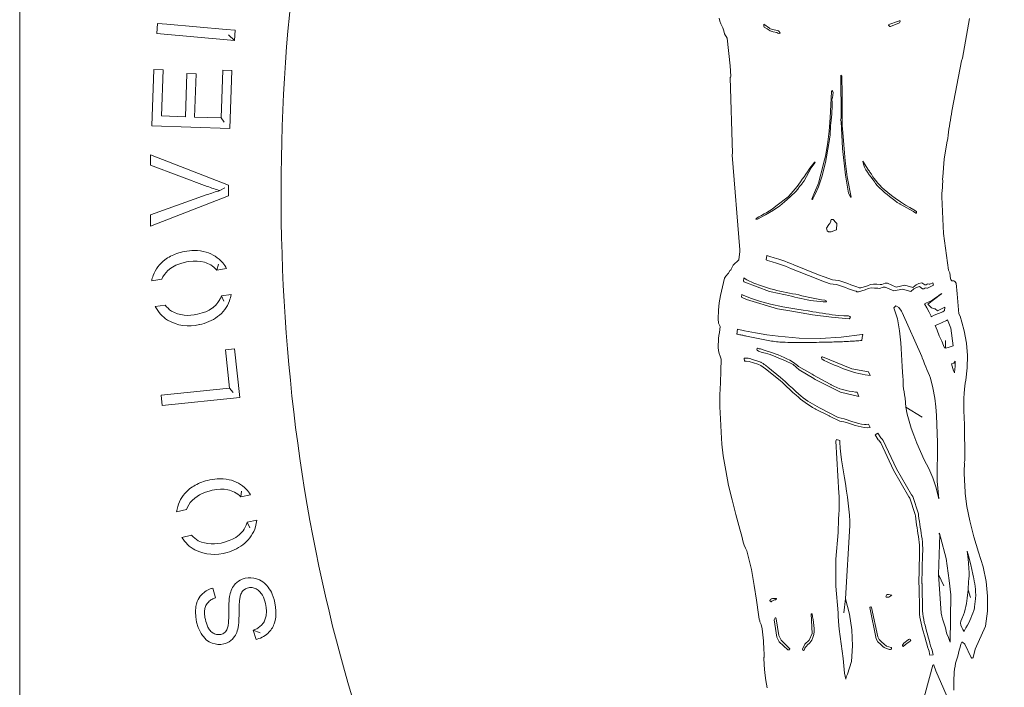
# Model space of a CAD drawing. Header units: inches. Extents: x -4 to 12, y -4.4 to 19.6.
# Tile 2 of 6: x -4 to 5.5, y 2.9 to 9.3. Entities that reach past the tile are written whole.
import ezdxf

# ---------------------------------------------------------------- set-up
doc = ezdxf.new("R2010")
doc.units = ezdxf.units.IN
doc.header["$MEASUREMENT"] = 0
doc.layers.get('0').update_dxf_attribs({"lineweight": 0})
doc.layers.add('Layer 1', color=7, linetype='Continuous', lineweight=0)

msp = doc.modelspace()

# ---------------------------------------------------------------- linework, layer by layer
for p, q in [((-2.6539, 9.1399), (-2.6452, 9.2381)), ((-2.5575, 9.2304), (-1.9901, 9.18)), ((-1.9111, 9.074), (-2.6539, 9.1399)), ((-1.9024, 9.1726), (-1.9111, 9.074)), ((-2.6994, 8.2583), (-2.6806, 8.797)), ((-2.6806, 8.797), (-2.5926, 8.794)), ((-2.5926, 8.794), (-2.608, 8.3538)), ((-2.0387, 8.3339), (-2.0227, 8.7914)), ((-2.0227, 8.7914), (-1.9347, 8.7884)), ((-1.9347, 8.7884), (-1.9542, 8.2323)), ((-2.3798, 8.3458), (-2.3654, 8.7581)), ((-2.3654, 8.7581), (-2.278, 8.755)), ((-2.278, 8.755), (-2.2924, 8.3428)), ((-2.608, 8.3538), (-2.3798, 8.3458)), ((-2.2924, 8.3428), (-2.0387, 8.3339)), ((-1.9542, 8.2323), (-2.6994, 8.2583)), ((-2.7129, 7.8816), (-2.7129, 7.9823)), ((-2.7129, 7.9823), (-1.9673, 7.6903)), ((-2.1713, 7.6802), (-2.7129, 7.8816)), ((-1.9673, 7.6903), (-1.9673, 7.5891)), ((-2.7129, 7.4071), (-2.1713, 7.6009)), ((-1.9673, 7.5891), (-2.7129, 7.3002)), ((-2.7129, 7.3002), (-2.7129, 7.4071)), ((-2.5201, 6.8977), (-2.5475, 6.8757)), ((-2.4716, 6.9257), (-2.5201, 6.8977)), ((-2.4242, 6.9442), (-2.4716, 6.9257)), ((-2.3699, 6.9578), (-2.4242, 6.9442)), ((-2.3498, 6.9612), (-2.3699, 6.9578)), ((-2.3042, 6.966), (-2.3498, 6.9612)), ((-2.2686, 6.9662), (-2.3042, 6.966)), ((-2.2331, 6.9628), (-2.2686, 6.9662)), ((-2.1983, 6.9552), (-2.2331, 6.9628)), ((-2.0689, 6.57), (-2.0498, 6.6001)), ((-2.1532, 6.497), (-2.1189, 6.5192)), ((-2.2639, 6.4591), (-2.2192, 6.4699)), ((-2.2192, 6.4699), (-2.1855, 6.4817)), ((-2.1855, 6.4817), (-2.1532, 6.497)), ((-1.9965, 6.1174), (-1.909, 6.1266)), ((-1.909, 6.1266), (-1.8602, 5.6632)), ((-1.9581, 5.7522), (-1.9965, 6.1174)), ((-2.6121, 5.6835), (-1.9581, 5.7522)), ((-2.6018, 5.5852), (-2.6121, 5.6835)), ((-1.8602, 5.6632), (-2.6018, 5.5852)), ((-2.2436, 4.7327), (-2.2902, 4.7016)), ((-2.1975, 4.7543), (-2.2436, 4.7327)), ((-2.1442, 4.7714), (-2.1975, 4.7543)), ((-2.1244, 4.7762), (-2.1442, 4.7714)), ((-2.0792, 4.7839), (-2.1244, 4.7762)), ((-2.0437, 4.7865), (-2.0792, 4.7839)), ((-2.0081, 4.7854), (-2.0437, 4.7865)), ((-1.9728, 4.7801), (-2.0081, 4.7854)), ((-2.2902, 4.7016), (-2.316, 4.6779)), ((-1.8184, 4.4042), (-1.8013, 4.4355)), ((-1.8977, 4.3259), (-1.8649, 4.3503)), ((-2.0057, 4.2808), (-1.9618, 4.2945)), ((-1.9618, 4.2945), (-1.9289, 4.3085)), ((-1.9289, 4.3085), (-1.8977, 4.3259)), ((-1.9193, 3.8605), (-1.91, 3.8729)), ((-1.91, 3.8729), (-1.9032, 3.8807)), ((-1.8361, 3.9258), (-1.8167, 3.9322)), ((-1.8167, 3.9322), (-1.8068, 3.9347)), ((-1.6997, 3.9301), (-1.6899, 3.9268)), ((-1.6234, 3.8875), (-1.6048, 3.8695)), ((-1.6048, 3.8695), (-1.588, 3.8498)), ((-2.1285, 3.837), (-2.1185, 3.8399)), ((-2.1185, 3.8399), (-2.0903, 3.7493)), ((-1.9566, 3.7649), (-1.9557, 3.7699)), ((-1.9557, 3.7699), (-1.9508, 3.79)), ((-1.9508, 3.79), (-1.9463, 3.8049)), ((-1.9463, 3.8049), (-1.941, 3.8194)), ((-1.941, 3.8194), (-1.9347, 3.8336)), ((-1.9347, 3.8336), (-1.9276, 3.8474)), ((-1.9276, 3.8474), (-1.9193, 3.8605)), ((-1.8515, 3.7746), (-1.8544, 3.7649)), ((-1.8479, 3.7841), (-1.8515, 3.7746)), ((-1.8436, 3.7933), (-1.8479, 3.7841)), ((-1.8386, 3.8021), (-1.8436, 3.7933)), ((-1.8326, 3.8103), (-1.8386, 3.8021)), ((-1.8258, 3.8178), (-1.8326, 3.8103)), ((-1.8058, 3.8332), (-1.8258, 3.8178)), ((-1.7967, 3.8377), (-1.8058, 3.8332)), ((-1.7873, 3.8413), (-1.7967, 3.8377)), ((-1.7775, 3.844), (-1.7873, 3.8413)), ((-1.7671, 3.8459), (-1.7775, 3.844)), ((-1.7409, 3.846), (-1.7671, 3.8459)), ((-1.7305, 3.8442), (-1.7409, 3.846)), ((-1.7204, 3.8414), (-1.7305, 3.8442)), ((-1.7105, 3.8377), (-1.7204, 3.8414)), ((-1.7015, 3.8334), (-1.7105, 3.8377)), ((-1.6929, 3.8282), (-1.7015, 3.8334)), ((-1.6847, 3.8223), (-1.6929, 3.8282)), ((-1.6771, 3.8158), (-1.6847, 3.8223)), ((-1.67, 3.8088), (-1.6771, 3.8158)), ((-1.6633, 3.8013), (-1.67, 3.8088)), ((-1.657, 3.7935), (-1.6633, 3.8013)), ((-1.6512, 3.7853), (-1.657, 3.7935)), ((-1.6431, 3.7724), (-1.6512, 3.7853)), ((-1.6337, 3.7544), (-1.6431, 3.7724)), ((-1.5494, 3.7841), (-1.531, 3.7313)), ((-2.2793, 3.6652), (-2.2738, 3.69)), ((-2.2738, 3.69), (-2.2657, 3.7141)), ((-2.1827, 3.6749), (-2.1868, 3.6656)), ((-2.1723, 3.6923), (-2.1827, 3.6749)), ((-2.1592, 3.7079), (-2.1723, 3.6923)), ((-2.1519, 3.7148), (-2.1592, 3.7079)), ((-2.144, 3.7213), (-2.1519, 3.7148)), ((-2.1358, 3.7272), (-2.144, 3.7213)), ((-2.1272, 3.7326), (-2.1358, 3.7272)), ((-2.1183, 3.7374), (-2.1272, 3.7326)), ((-2.1091, 3.7418), (-2.1183, 3.7374)), ((-2.0998, 3.7458), (-2.1091, 3.7418)), ((-2.0903, 3.7493), (-2.0998, 3.7458)), ((-1.9649, 3.5983), (-1.9635, 3.6894)), ((-1.9635, 3.6894), (-1.9618, 3.7197)), ((-1.9618, 3.7197), (-1.9605, 3.7348)), ((-1.9605, 3.7348), (-1.9595, 3.7449)), ((-1.9595, 3.7449), (-1.9582, 3.7549)), ((-1.9582, 3.7549), (-1.9566, 3.7649)), ((-1.8639, 3.6893), (-1.8655, 3.6332)), ((-1.8631, 3.7046), (-1.8639, 3.6893)), ((-1.8624, 3.7148), (-1.8631, 3.7046)), ((-1.8615, 3.7249), (-1.8624, 3.7148)), ((-1.8603, 3.7351), (-1.8615, 3.7249)), ((-1.8588, 3.7451), (-1.8603, 3.7351)), ((-1.8568, 3.755), (-1.8588, 3.7451)), ((-1.8544, 3.7649), (-1.8568, 3.755)), ((-1.6257, 3.7357), (-1.6337, 3.7544)), ((-1.6191, 3.7165), (-1.6257, 3.7357)), ((-1.6125, 3.692), (-1.6191, 3.7165)), ((-1.6063, 3.6568), (-1.6125, 3.692)), ((-1.531, 3.7313), (-1.5273, 3.7165)), ((-1.5273, 3.7165), (-1.5171, 3.6613)), ((-2.2839, 3.6139), (-2.2793, 3.6652)), ((-2.2813, 3.5675), (-2.2839, 3.6139)), ((-2.1968, 3.6159), (-2.197, 3.6058)), ((-2.197, 3.6058), (-2.1967, 3.5956)), ((-2.1961, 3.6261), (-2.1968, 3.6159)), ((-2.1967, 3.5956), (-2.196, 3.5854)), ((-2.1948, 3.6362), (-2.1961, 3.6261)), ((-2.196, 3.5854), (-2.195, 3.5753)), ((-2.1928, 3.6462), (-2.1948, 3.6362)), ((-2.1902, 3.656), (-2.1928, 3.6462)), ((-2.1868, 3.6656), (-2.1902, 3.656)), ((-1.9653, 3.5573), (-1.9649, 3.5983)), ((-1.866, 3.5975), (-1.868, 3.5318)), ((-1.8655, 3.6332), (-1.866, 3.5975)), ((-1.6083, 3.5755), (-1.6041, 3.6212)), ((-1.6041, 3.6212), (-1.6063, 3.6568)), ((-1.5171, 3.6613), (-1.5133, 3.6207)), ((-1.5131, 3.5901), (-1.5149, 3.5647)), ((-1.5133, 3.6207), (-1.5131, 3.5901)), ((-2.2724, 3.5166), (-2.2813, 3.5675)), ((-2.2566, 3.464), (-2.2724, 3.5166)), ((-2.195, 3.5753), (-2.1927, 3.5602)), ((-2.1927, 3.5602), (-2.1886, 3.5403)), ((-2.1886, 3.5403), (-2.1836, 3.5206)), ((-2.1836, 3.5206), (-2.1792, 3.506)), ((-2.1792, 3.506), (-2.176, 3.4964)), ((-2.176, 3.4964), (-2.1724, 3.4869)), ((-2.1724, 3.4869), (-2.1684, 3.4776)), ((-1.9715, 3.4806), (-1.97, 3.4907)), ((-1.97, 3.4907), (-1.9687, 3.5009)), ((-1.9687, 3.5009), (-1.9677, 3.5111)), ((-1.9677, 3.5111), (-1.9666, 3.5265)), ((-1.9666, 3.5265), (-1.9653, 3.5573)), ((-1.8712, 3.4915), (-1.8724, 3.4815)), ((-1.8697, 3.5066), (-1.8712, 3.4915)), ((-1.868, 3.5318), (-1.8697, 3.5066)), ((-1.6552, 3.4821), (-1.6479, 3.4894)), ((-1.6479, 3.4894), (-1.6382, 3.5011)), ((-1.6382, 3.5011), (-1.6325, 3.5095)), ((-1.6325, 3.5095), (-1.6275, 3.5182)), ((-1.6275, 3.5182), (-1.623, 3.5273)), ((-1.623, 3.5273), (-1.6191, 3.5366)), ((-1.6191, 3.5366), (-1.6157, 3.5461)), ((-1.6157, 3.5461), (-1.6128, 3.5558)), ((-1.6128, 3.5558), (-1.6103, 3.5656)), ((-1.6103, 3.5656), (-1.6083, 3.5755)), ((-1.5179, 3.5446), (-1.5264, 3.5103)), ((-1.5149, 3.5647), (-1.5179, 3.5446)), ((-2.1684, 3.4776), (-2.1641, 3.4684)), ((-2.1641, 3.4684), (-2.1593, 3.4594)), ((-2.1593, 3.4594), (-2.1541, 3.4507)), ((-2.1541, 3.4507), (-2.1483, 3.4424)), ((-2.1483, 3.4424), (-2.1419, 3.4345)), ((-2.1419, 3.4345), (-2.1349, 3.4271)), ((-2.1349, 3.4271), (-2.1273, 3.4204)), ((-2.1273, 3.4204), (-2.119, 3.4144)), ((-2.119, 3.4144), (-2.1103, 3.409)), ((-2.1103, 3.409), (-2.1012, 3.4043)), ((-2.1012, 3.4043), (-2.0917, 3.4006)), ((-2.0917, 3.4006), (-2.0818, 3.3979)), ((-2.0818, 3.3979), (-2.0512, 3.3965)), ((-2.0512, 3.3965), (-2.0411, 3.3983)), ((-2.0411, 3.3983), (-2.0309, 3.4012)), ((-2.0309, 3.4012), (-2.021, 3.4052)), ((-2.021, 3.4052), (-2.0117, 3.4104)), ((-2.0117, 3.4104), (-1.9955, 3.4241)), ((-1.9955, 3.4241), (-1.9888, 3.4324)), ((-1.9888, 3.4324), (-1.9832, 3.4414)), ((-1.9832, 3.4414), (-1.9789, 3.4507)), ((-1.9789, 3.4507), (-1.9758, 3.4605)), ((-1.9758, 3.4605), (-1.9734, 3.4705)), ((-1.9734, 3.4705), (-1.9715, 3.4806)), ((-1.8943, 3.4037), (-1.9013, 3.3901)), ((-1.8883, 3.4177), (-1.8943, 3.4037)), ((-1.8832, 3.4321), (-1.8883, 3.4177)), ((-1.8789, 3.4468), (-1.8832, 3.4321)), ((-1.8777, 3.4517), (-1.8789, 3.4468)), ((-1.8756, 3.4615), (-1.8777, 3.4517)), ((-1.8739, 3.4715), (-1.8756, 3.4615)), ((-1.8724, 3.4815), (-1.8739, 3.4715)), ((-1.7305, 3.4388), (-1.7161, 3.4444)), ((-1.7016, 3.35), (-1.7305, 3.4388)), ((-1.7161, 3.4444), (-1.7066, 3.4485)), ((-1.7066, 3.4485), (-1.6974, 3.453)), ((-1.6974, 3.453), (-1.6883, 3.4579)), ((-1.6883, 3.4579), (-1.6796, 3.4633)), ((-1.6796, 3.4633), (-1.6711, 3.4691)), ((-1.6711, 3.4691), (-1.6629, 3.4754)), ((-1.6629, 3.4754), (-1.6552, 3.4821)), ((-2.2078, 3.3769), (-2.217, 3.389)), ((-2.1944, 3.3617), (-2.2078, 3.3769)), ((-2.1797, 3.3478), (-2.1944, 3.3617)), ((-1.9984, 3.3113), (-2.0133, 3.3072)), ((-1.9218, 3.361), (-1.9287, 3.3535)), ((-1.9094, 3.3771), (-1.9218, 3.361)), ((-1.9013, 3.3901), (-1.9094, 3.3771)), ((-1.6918, 3.3527), (-1.7016, 3.35))]:
    msp.add_line(p, q)
at = {"color": 7, "linetype": 'Continuous', "lineweight": 0}
for p, q in [((-2.5575, 9.2304), (-2.6452, 9.2381)), ((-1.9901, 9.18), (-1.9024, 9.1726)), ((-1.9111, 9.074), (-1.9662, 9.1282)), ((-2.0387, 8.3339), (-2.0082, 8.2921)), ((-2.0492, 7.64), (-2.0031, 7.6653)), ((-2.0798, 6.879), (-2.0645, 6.9365)), ((-2.0798, 6.879), (-1.9855, 6.8943)), ((-2.7022, 6.7781), (-2.6051, 6.7939)), ((-1.9414, 6.6481), (-2.0352, 6.6329)), ((-2.0352, 6.6329), (-2.0118, 6.5842)), ((-2.5732, 6.5458), (-2.6674, 6.5305)), ((4.8921, 6.1349), (4.8913, 6.2056)), ((-1.9581, 5.7522), (-1.9213, 5.7105)), ((4.5131, 5.5713), (4.6676, 5.4732)), ((-1.8495, 4.7119), (-1.8431, 4.767)), ((-1.8495, 4.7119), (-1.7565, 4.7333)), ((-2.464, 4.5703), (-2.3681, 4.5924)), ((-1.6964, 4.4906), (-1.7889, 4.4693)), ((-1.7889, 4.4693), (-1.7634, 4.4181)), ((-2.32, 4.347), (-2.413, 4.3255)), ((4.8257, 3.9706), (4.8753, 3.8621)), ((5.1071, 3.8255), (5.1293, 3.7522)), ((3.9356, 3.7384), (3.9198, 3.6035)), ((-1.7305, 3.4388), (-1.6647, 3.4142))]:
    msp.add_line(p, q, dxfattribs=at)
at = {"color": 7, "linetype": 'Continuous', "flags": 128}
msp.add_lwpolyline([(12.0352, -1.6544), (12.0352, 16.8911, -0.400658), (9.178, 19.6183), (-1.1077, 19.6183, -0.400658), (-3.9648, 16.8911), (-3.9648, -1.6544, -0.400658), (-1.1077, -4.3817), (9.178, -4.3817, -0.400658), (12.0352, -1.6544), (12.0352, -1.6544), (12.0352, -1.6544), (12.0352, -1.6544), (12.0352, -1.6544), (12.0352, -1.6544)], format="xyb", close=True, dxfattribs=at)
at = {"color": 7, "linetype": 'Continuous', "lineweight": 0, "flags": 128}
for points in [[(3.1816, 7.0186), (3.2099, 7.0107), (3.2539, 6.9979), (3.2976, 6.9843), (3.3265, 6.9747), (3.3552, 6.9645), (3.3837, 6.9536), (3.4117, 6.942), (3.4394, 6.9295), (3.6758, 6.8361), (3.732, 6.8147), (3.8097, 6.7856), (3.8404, 6.7838), (3.8706, 6.7789), (3.9002, 6.7712), (3.929, 6.7615), (3.9574, 6.7507), (3.9857, 6.7394), (4.0141, 6.7287), (4.043, 6.7192), (4.0578, 6.7151), (4.0667, 6.7113), (4.071, 6.709), (4.0743, 6.7105), (4.0809, 6.7105), (4.1454, 6.7289), (4.1729, 6.7419), (4.2035, 6.7465), (4.2345, 6.7459), (4.2655, 6.7435), (4.281, 6.7427), (4.3157, 6.7549), (4.3355, 6.7549), (4.4182, 6.7182), (4.5009, 6.7366), (4.5803, 6.7121), (4.6117, 6.7396), (4.6348, 6.7503), (4.6662, 6.7595), (4.6944, 6.7396), (4.7021, 6.7386), (4.7059, 6.7381), (4.7173, 6.7447), (4.7225, 6.7488), (4.7347, 6.7462), (4.7407, 6.7442), (4.7708, 6.7585), (4.777, 6.7343), (4.7185, 6.7066), (4.7126, 6.7085), (4.7004, 6.7112), (4.6952, 6.7071), (4.6838, 6.7004), (4.68, 6.7009), (4.6722, 6.702), (4.6441, 6.7219), (4.6127, 6.7127), (4.5896, 6.702), (4.5582, 6.6744), (4.4788, 6.6989), (4.3961, 6.6805), (4.3134, 6.7173), (4.2936, 6.7173), (4.2589, 6.705), (4.2434, 6.7058), (4.2124, 6.7082), (4.1814, 6.7089), (4.1508, 6.7042), (4.1233, 6.6912), (4.0588, 6.6729), (4.0522, 6.6729), (4.0489, 6.6713), (4.0446, 6.6737), (4.0357, 6.6775), (4.0209, 6.6815), (3.992, 6.691), (3.9636, 6.7018), (3.9353, 6.713), (3.9069, 6.7238), (3.8781, 6.7335), (3.8485, 6.7412), (3.8183, 6.7462), (3.7876, 6.7479), (3.7099, 6.777), (3.6537, 6.7985), (3.4172, 6.8919), (3.3896, 6.9044), (3.3615, 6.916), (3.3331, 6.9268), (3.3044, 6.937), (3.2755, 6.9467), (3.2318, 6.9603), (3.1877, 6.9731), (3.1753, 6.9766), (3.1816, 7.0186), (3.1816, 7.0186)], [(2.9619, 6.8055), (2.9581, 6.7748), (2.961, 6.7729), (2.9638, 6.7689), (2.9725, 6.7637), (3.209, 6.6749), (3.2393, 6.6697), (3.2696, 6.6638), (3.2997, 6.6575), (3.3297, 6.6508), (3.3596, 6.6438), (3.3895, 6.6367), (3.4193, 6.6295), (3.4492, 6.6223), (3.4791, 6.6152), (3.5091, 6.6084), (3.5391, 6.602), (3.5693, 6.5959), (3.5996, 6.5905), (3.6301, 6.5858), (3.6606, 6.5819), (3.6914, 6.579), (3.7221, 6.5773), (3.753, 6.5768), (3.7508, 6.5847), (3.7365, 6.5937), (3.7043, 6.5966), (3.6725, 6.6013), (3.6408, 6.6072), (3.6093, 6.6135), (3.5777, 6.6197), (3.5482, 6.6278), (3.5184, 6.6352), (3.4884, 6.6421), (3.4584, 6.6485), (3.4282, 6.6546), (3.3981, 6.6606), (3.3679, 6.6665), (3.3378, 6.6726), (3.3077, 6.6789), (3.2777, 6.6856), (3.2479, 6.6929), (3.2182, 6.7008), (3.1889, 6.7096), (3.1599, 6.7193), (3.1313, 6.73), (3.0593, 6.7538), (2.9915, 6.7864), (2.9659, 6.802), (2.9626, 6.8051), (2.9619, 6.8055), (2.9619, 6.8055)], [(2.9424, 6.6468), (2.9393, 6.6223), (2.989, 6.6001), (3.285, 6.5098), (3.4212, 6.4865), (3.6182, 6.4535), (3.8009, 6.4286), (3.9695, 6.4148), (3.9762, 6.4191), (3.9828, 6.4316), (3.9778, 6.4367), (3.9646, 6.4424), (3.9175, 6.4435), (3.8706, 6.4466), (3.8394, 6.4496), (3.8083, 6.4533), (3.7772, 6.4575), (3.7463, 6.462), (3.7153, 6.4669), (3.6844, 6.4719), (3.6535, 6.477), (3.6227, 6.4821), (3.5763, 6.4894), (3.5297, 6.496), (3.4696, 6.5056), (3.3348, 6.5296), (3.216, 6.5553), (3.1135, 6.5828), (3.0274, 6.6114), (2.9574, 6.6395), (2.9424, 6.6468), (2.9424, 6.6468)], [(2.9014, 6.3141), (2.8958, 6.2685), (2.8965, 6.2683), (2.9057, 6.2663), (2.9149, 6.2643), (2.9241, 6.2623), (2.9332, 6.2603), (2.9424, 6.2584), (2.9516, 6.2565), (2.9608, 6.2546), (2.97, 6.2527), (2.9792, 6.2509), (2.9884, 6.2491), (3.0044, 6.246), (3.0203, 6.2427), (3.0362, 6.2394), (3.0521, 6.236), (3.068, 6.2326), (3.0839, 6.2292), (3.0998, 6.2258), (3.1157, 6.2224), (3.1317, 6.2191), (3.1476, 6.2159), (3.1635, 6.2127), (3.1795, 6.2097), (3.1955, 6.2068), (3.2115, 6.2041), (3.2275, 6.2016), (3.2435, 6.1993), (3.2596, 6.1972), (3.2757, 6.1954), (3.2918, 6.1938), (3.308, 6.1925), (3.3329, 6.1909), (3.3579, 6.1896), (3.3828, 6.1886), (3.4077, 6.1878), (3.4327, 6.1872), (3.4576, 6.1869), (3.4826, 6.1867), (3.5076, 6.1866), (3.5326, 6.1868), (3.5575, 6.187), (3.5825, 6.1874), (3.6075, 6.1878), (3.6325, 6.1884), (3.6575, 6.189), (3.6825, 6.1896), (3.7075, 6.1902), (3.7324, 6.1908), (3.7574, 6.1914), (3.7824, 6.192), (3.8073, 6.1925), (3.8216, 6.1928), (3.8358, 6.1932), (3.85, 6.1935), (3.8642, 6.194), (3.8784, 6.1945), (3.8926, 6.195), (3.9069, 6.1956), (3.9211, 6.1962), (3.9353, 6.1969), (3.9495, 6.1976), (3.9637, 6.1984), (3.9779, 6.1992), (3.9921, 6.2001), (4.0063, 6.201), (4.0205, 6.2019), (4.0347, 6.2029), (4.0488, 6.204), (4.063, 6.2051), (4.0772, 6.2062), (4.0914, 6.2074), (4.0954, 6.2353), (4.0994, 6.2633), (4.095, 6.2641), (4.0928, 6.2648), (3.8931, 6.2381), (3.6917, 6.2263), (3.49, 6.2296), (3.2892, 6.248), (3.1821, 6.2626), (3.0752, 6.2788), (2.969, 6.2984), (2.9014, 6.3141), (2.9014, 6.3141)], [(2.9689, 6.0095), (2.9663, 6.0367), (2.9756, 6.0377), (3.0049, 6.0375), (3.0194, 6.0355), (3.0455, 6.0254), (3.1163, 6.0037), (3.1234, 5.9997), (3.1271, 5.998), (3.1406, 5.9889), (3.1486, 5.9864), (3.1543, 5.981), (3.1563, 5.9777), (3.1681, 5.9717), (3.1733, 5.9676), (3.1779, 5.9633), (3.1895, 5.958), (3.1933, 5.9532), (3.314, 5.8537), (3.3564, 5.816), (3.3963, 5.7785), (3.4263, 5.7505), (3.4567, 5.7228), (3.4875, 5.6955), (3.5084, 5.6777), (3.5296, 5.6603), (3.5512, 5.6433), (3.5734, 5.6268), (3.6873, 5.5648), (3.8658, 5.4723), (3.8941, 5.4659), (3.922, 5.458), (3.9496, 5.4491), (3.977, 5.4397), (4.0044, 5.4304), (4.032, 5.4218), (4.06, 5.4142), (4.0885, 5.4085), (4.1175, 5.4051), (4.132, 5.4045), (4.1536, 5.4059), (4.172, 5.3742), (4.1428, 5.3734), (4.1138, 5.3758), (4.085, 5.3807), (4.0567, 5.3874), (4.0288, 5.3953), (4.0011, 5.404), (3.9735, 5.413), (3.9459, 5.422), (3.9181, 5.4305), (3.8812, 5.4348), (3.7888, 5.481), (3.7821, 5.4842), (3.7796, 5.4868), (3.6549, 5.5489), (3.6474, 5.5522), (3.6442, 5.5547), (3.6193, 5.5676), (3.5952, 5.5819), (3.5718, 5.5972), (3.5491, 5.6133), (3.5269, 5.63), (3.5052, 5.6473), (3.484, 5.6651), (3.463, 5.6831), (3.432, 5.7107), (3.4014, 5.7387), (3.371, 5.7669), (3.3407, 5.7951), (3.3306, 5.8045), (3.3102, 5.8232), (3.1709, 5.9366), (3.1486, 5.9532), (3.1237, 5.9681), (3.0973, 5.9807), (3.0127, 6.0053), (2.9834, 6.0088), (2.9689, 6.0095), (2.9689, 6.0095)]]:
    msp.add_lwpolyline(points, close=True, dxfattribs=at)
at = {"linetype": 'Continuous', "flags": 128}
for points in [[(4.7555, 6.4334), (4.7845, 6.4479), (4.8657, 6.481), (4.8703, 6.4839), (4.8735, 6.4858), (4.8825, 6.4917), (4.8836, 6.5243), (4.8139, 6.4912), (4.7918, 6.5103), (4.7871, 6.5081), (4.7561, 6.5198), (4.7222, 6.5552), (4.8568, 6.6547), (4.8491, 6.6498), (4.8447, 6.6484), (4.8235, 6.633), (4.7972, 6.6146), (4.7697, 6.5969), (4.7409, 6.5804), (4.7104, 6.5655), (4.6918, 6.5584), (4.7138, 6.5186), (4.734, 6.479), (4.7529, 6.4392), (4.7555, 6.4334), (4.7555, 6.4334), (4.7555, 6.4334), (4.7555, 6.4334), (4.7555, 6.4334), (4.7555, 6.4334)], [(4.8273, 4.6945), (4.8115, 4.8617), (4.815, 5.2331), (4.8111, 5.3179), (4.8078, 5.4036), (4.8039, 5.4887), (4.7978, 5.5732), (4.7885, 5.6568), (4.7717, 5.7533), (4.7471, 5.8474), (4.7368, 5.8736), (4.7256, 5.9013), (4.7142, 5.929), (4.7026, 5.9569), (4.6911, 5.9849), (4.6797, 6.0132), (4.6686, 6.0417), (4.6635, 6.0551), (4.4783, 6.4757), (4.4735, 6.4825), (4.4719, 6.486), (4.4442, 6.5233), (4.4238, 6.5367), (4.4176, 6.539), (4.4173, 6.5389), (4.4053, 6.5288), (4.3975, 6.518), (4.4144, 6.4718), (4.4306, 6.4151), (4.443, 6.3579), (4.4524, 6.3006), (4.4592, 6.2432), (4.4641, 6.186), (4.4677, 6.129), (4.4705, 6.0723), (4.4731, 6.0158), (4.4758, 5.9596), (4.4793, 5.9037), (4.4827, 5.862), (4.4857, 5.8324), (4.4853, 5.8017), (4.4869, 5.7736), (4.4902, 5.7451), (4.4947, 5.7162), (4.4998, 5.6869), (4.5052, 5.656), (4.5131, 5.5713), (4.5254, 5.5037), (4.5424, 5.4365), (4.5633, 5.3698), (4.5871, 5.3036), (4.6187, 5.2246), (4.6522, 5.1458), (4.6859, 5.0681), (4.7314, 4.9833), (4.7708, 4.8934), (4.8029, 4.8005), (4.8273, 4.6945), (4.8273, 4.6945), (4.8273, 4.6945), (4.8273, 4.6945), (4.8273, 4.6945), (4.8273, 4.6945)], [(4.7914, 6.3508), (4.8103, 6.3056), (4.8323, 6.2525), (4.8547, 6.1998), (4.872, 6.1607), (4.8833, 6.1365), (4.8921, 6.1349), (4.9165, 6.1413), (4.9647, 6.156), (4.9422, 6.3244), (4.9117, 6.4048), (4.9009, 6.3969), (4.8186, 6.3596), (4.7914, 6.3508), (4.7914, 6.3508), (4.7914, 6.3508), (4.7914, 6.3508), (4.7914, 6.3508), (4.7914, 6.3508)], [(4.0464, 5.7127), (4.0311, 5.7147), (4.0005, 5.719), (3.9701, 5.724), (3.9399, 5.73), (3.91, 5.7372), (3.8806, 5.7458), (3.8518, 5.7564), (3.8242, 5.7691), (3.7983, 5.7847), (3.7957, 5.7876), (3.7884, 5.7908), (3.628, 5.8766), (3.6246, 5.8797), (3.6164, 5.8843), (3.4858, 5.9593), (3.4746, 5.9688), (3.451, 5.9868), (3.4264, 6.0034), (3.4008, 6.0187), (3.3743, 6.0328), (3.3473, 6.0458), (3.3198, 6.0578), (3.2918, 6.069), (3.2635, 6.0796), (3.235, 6.0895), (3.2063, 6.099), (3.1774, 6.1082), (3.1485, 6.1171), (3.1204, 6.1278), (3.1088, 6.1278), (3.1033, 6.1295), (3.0923, 6.1324), (3.0896, 6.1296), (3.0857, 6.1232), (3.0896, 6.1158), (3.1039, 6.1063), (3.1369, 6.091), (3.17, 6.0864), (3.2132, 6.0722), (3.2698, 6.0508), (3.3116, 6.0333), (3.3529, 6.0149), (3.3802, 6.0021), (3.4074, 5.9892), (3.4346, 5.9761), (3.4908, 5.9271), (3.633, 5.8429), (3.6363, 5.8392), (3.6446, 5.8337), (3.8876, 5.7142), (4.0612, 5.6729), (4.0464, 5.7127), (4.0464, 5.7127), (4.0464, 5.7127), (4.0464, 5.7127), (4.0464, 5.7127), (4.0464, 5.7127)], [(4.155, 5.9088), (3.9946, 5.9349), (3.7151, 6.0513), (3.71, 6.0505), (3.7036, 6.0436), (3.7089, 6.0319), (3.73, 6.016), (3.7582, 6.0036), (3.7723, 5.9973), (3.8005, 5.9849), (3.8288, 5.9726), (3.8572, 5.9605), (3.8857, 5.9488), (3.9145, 5.9375), (3.9435, 5.9268), (3.9728, 5.9166), (4.0023, 5.9072), (4.0321, 5.8987), (4.0623, 5.8911), (4.0927, 5.8845), (4.1234, 5.8792), (4.1698, 5.8736), (4.155, 5.9088), (4.155, 5.9088), (4.155, 5.9088), (4.155, 5.9088), (4.155, 5.9088), (4.155, 5.9088)], [(4.9853, 6.008), (4.9722, 5.9914), (4.9497, 5.9838), (4.9481, 5.9838), (4.9692, 5.918), (4.9769, 5.897), (4.9776, 5.9027), (4.9812, 5.9316), (4.9839, 5.9601), (4.9854, 5.9882), (4.9853, 6.008), (4.9853, 6.008), (4.9853, 6.008), (4.9853, 6.008), (4.9853, 6.008), (4.9853, 6.008)], [(4.8257, 3.9706), (4.8506, 3.5999), (4.8559, 3.5732), (4.8631, 3.5455), (4.8717, 3.5175), (4.881, 3.4889), (4.8904, 3.4596), (4.8991, 3.4294), (4.9055, 3.4021), (4.9164, 3.3777), (4.9332, 3.3309), (4.9358, 3.324), (4.9411, 3.7755), (4.9274, 3.9136), (4.8965, 4.1232), (4.845, 4.3289), (4.8326, 4.3663), (4.8315, 4.3619), (4.8318, 4.3604), (4.8361, 4.3519), (4.8257, 3.9706), (4.8257, 3.9706), (4.8257, 3.9706), (4.8257, 3.9706), (4.8257, 3.9706), (4.8257, 3.9706)], [(5.0977, 4.1935), (5.1091, 4.1192), (5.1177, 3.9858), (5.1178, 3.9573), (5.1151, 3.9299), (5.1129, 3.9041), (5.1109, 3.878), (5.109, 3.8519), (5.1071, 3.8255), (5.105, 3.7991), (5.1026, 3.7725), (5.0997, 3.7458), (5.0962, 3.719), (5.0918, 3.6922), (5.0866, 3.6653), (5.0802, 3.6384), (5.0726, 3.6117), (5.0636, 3.585), (5.048, 3.5471), (5.0392, 3.5252), (5.0364, 3.5056), (5.0388, 3.4855), (5.046, 3.4648), (5.0572, 3.4438), (5.0687, 3.4263), (5.0738, 3.436), (5.0863, 3.4605), (5.1003, 3.4859), (5.1146, 3.5077), (5.1237, 3.5299), (5.1342, 3.5545), (5.1443, 3.5786), (5.1535, 3.6024), (5.1614, 3.6259), (5.1676, 3.6497), (5.1698, 3.6609), (5.1798, 3.739), (5.1805, 3.7773), (5.1795, 3.803), (5.1776, 3.829), (5.1747, 3.855), (5.171, 3.8811), (5.1666, 3.9072), (5.1617, 3.9334), (5.1591, 3.9464), (5.1535, 3.9729), (5.1344, 4.0621), (5.1108, 4.1502), (5.0977, 4.1935), (5.0977, 4.1935), (5.0977, 4.1935), (5.0977, 4.1935), (5.0977, 4.1935), (5.0977, 4.1935)]]:
    msp.add_lwpolyline(points, close=True, dxfattribs=at)
at = {"color": 7, "linetype": 'Continuous', "flags": 128}
msp.add_lwpolyline([(3.8491, 5.2601), (3.843, 5.244), (3.8711, 4.7493), (3.873, 4.7202), (3.8743, 4.6765), (3.8743, 4.6329), (3.8732, 4.5892), (3.8714, 4.5455), (3.8693, 4.5019), (3.8672, 4.4583), (3.8655, 4.4146), (3.8645, 4.3709), (3.8435, 4.1159), (3.8435, 3.8601), (3.8645, 3.6051), (3.865, 3.5768), (3.8679, 3.5202), (3.874, 3.4497), (3.8823, 3.3793), (3.8918, 3.309), (3.9016, 3.2388), (3.9112, 3.1686), (3.9194, 3.0982), (3.9257, 3.0277), (3.9364, 2.9718), (3.9422, 2.9924), (3.9538, 3.0169), (3.9926, 3.1384), (4.0008, 3.2896), (3.9939, 3.4408), (3.9721, 3.5908), (3.9356, 3.7384), (3.9753, 4.4383), (3.975, 4.4816), (3.9722, 4.5391), (3.9673, 4.5966), (3.9609, 4.6539), (3.9533, 4.7111), (3.9454, 4.7682), (3.9356, 4.8396), (3.9256, 4.8959), (3.9154, 4.9522), (3.9055, 5.0086), (3.8965, 5.065), (3.8889, 5.1216), (3.8833, 5.1785), (3.8804, 5.2355), (3.8805, 5.2522), (3.8491, 5.2601), (3.8491, 5.2601), (3.8491, 5.2601), (3.8491, 5.2601), (3.8491, 5.2601), (3.8491, 5.2601)], close=True, dxfattribs=at)
for centre, radius, start, end in [((-1.6049, 9.1915), 1.6139, -110.54489, -105.98089), ((-1.5976, 6.0188), 1.6829, 105.56611, 109.92994), ((-2.2932, 6.5693), 0.4976, 90.0856, 101.02559), ((-2.2932, 6.6627), 0.4041, 73.79597, 90.10172), ((-2.3843, 6.7179), 0.3232, 126.53704, 160.14418), ((-2.3277, 6.6449), 0.4155, 108.75321, 126.80818), ((-2.2918, 6.5447), 0.522, 100.66233, 108.95422), ((-2.2641, 6.7491), 0.313, 39.62372, 74.5002), ((-2.3914, 6.7046), 0.2316, 132.37939, 157.34024), ((-2.2642, 6.7236), 0.2408, 58.36947, 74.1178), ((-2.2575, 6.7297), 0.2322, 40.02378, 58.9823), ((-2.3081, 6.7124), 0.3704, 29.40301, 39.65277), ((-2.3646, 6.7101), 0.3444, 160.03646, 168.60499), ((-2.2567, 6.712), 0.2353, -28.4017, -19.6282), ((-2.2727, 6.7046), 0.336, -20.83495, -9.67821), ((-2.3665, 6.6875), 0.3394, -152.44206, -122.83672), ((-2.3716, 6.694), 0.2502, -143.67676, -124.70858), ((-2.2668, 6.7149), 0.2454, -52.92062, -36.21965), ((-2.2645, 6.6988), 0.3264, -53.74549, -20.39049), ((-2.3531, 6.7806), 0.3337, -118.83221, -74.48806), ((-2.3236, 6.772), 0.4203, -79.41879, -53.15851), ((-2.345, 6.7544), 0.4076, -120.2794, -75.99856), ((-2.0816, 4.462), 0.4155, 112.51847, 130.57344), ((-2.0391, 4.3644), 0.522, 104.42759, 112.71948), ((-2.0422, 4.3888), 0.4976, 93.85086, 104.79085), ((-2.0483, 4.482), 0.4041, 77.56123, 93.86698), ((-2.025, 4.5702), 0.313, 43.38898, 78.26546), ((-2.1428, 4.5311), 0.3232, 130.3023, 163.90944), ((-2.0234, 4.5447), 0.2408, 62.13473, 77.88306), ((-2.0171, 4.5512), 0.2322, 43.78904, 62.74756), ((-2.0665, 4.5307), 0.3704, 33.16827, 43.41803), ((-2.1227, 4.5246), 0.3444, 163.80172, 172.37025), ((-2.1491, 4.5174), 0.2316, 136.14465, 161.1055), ((-2.0152, 4.5336), 0.2353, -24.63644, -15.86294), ((-2.0306, 4.5252), 0.336, -17.06969, -5.91295), ((-2.1286, 4.5081), 0.2502, -139.9115, -120.94332), ((-2.0254, 4.5359), 0.2454, -49.15536, -32.45439), ((-2.0221, 4.52), 0.3264, -49.98023, -16.62523), ((-2.1231, 4.502), 0.3394, -148.6768, -119.07146), ((-2.1159, 4.5958), 0.3337, -115.06695, -70.7228), ((-2.0858, 4.5891), 0.4203, -75.65353, -49.39325), ((-2.106, 4.5701), 0.4076, -116.51414, -72.2333), ((-1.7723, 3.7582), 0.1793, 110.81674, 136.88364), ((-1.7615, 3.7394), 0.2004, 72.02121, 103.05541), ((-1.7625, 3.7282), 0.2115, 48.88652, 69.92645), ((-2.0804, 3.6402), 0.1994, 136.37028, 158.25914), ((-2.0622, 3.6213), 0.2256, 107.06573, 136.0868), ((-1.8374, 3.6591), 0.3139, 23.46789, 37.40645), ((-1.748, 3.5809), 0.2326, -43.79643, -17.66608), ((-1.9427, 3.5819), 0.3353, -159.42325, -144.89562), ((-1.76, 3.5922), 0.249, -74.11629, -43.784), ((-2.0602, 3.4865), 0.183, -130.75403, -110.13515), ((-2.0561, 3.4915), 0.1892, -110.78352, -76.94492), ((-2.048, 3.472), 0.1682, -72.84537, -44.78866)]:
    msp.add_arc(centre, radius, start, end)
at = {"color": 7, "linetype": 'Continuous', "lineweight": 0}
for start_param, end_param in [(4.202245, 6.170357), (0.094466, 2.08293)]:
    msp.add_ellipse((4.0352, 7.6183), major_axis=(0, -10), ratio=0.55, start_param=start_param, end_param=end_param, dxfattribs=at)
at = {"layer": 'Layer 1', "linetype": 'Continuous', "flags": 128}
for points in [[(3.1841, 2.8875), (3.1729, 2.9593), (3.1637, 3.0314), (3.1574, 3.1037), (3.1551, 3.1762), (3.1554, 3.1814), (3.1568, 3.1915), (3.1555, 3.2204), (3.1543, 3.2493), (3.1531, 3.2782), (3.1516, 3.3071), (3.1498, 3.3359), (3.1476, 3.3647), (3.1446, 3.3935), (3.1408, 3.4222), (3.1361, 3.4508), (3.127, 3.4933), (3.1154, 3.5193), (3.1145, 3.5283), (3.1088, 3.5454), (3.1024, 3.5872), (3.0823, 3.7269), (3.0619, 3.8665), (3.0345, 4.0195), (2.9898, 4.1979), (2.9782, 4.2239), (2.967, 4.2512), (2.9569, 4.2788), (2.9488, 4.307), (2.9435, 4.3357), (2.9253, 4.4053), (2.887, 4.544), (2.8493, 4.6829), (2.8157, 4.8226), (2.7897, 4.9637), (2.7651, 5.1044), (2.7528, 5.2179), (2.745, 5.3318), (2.7384, 5.46), (2.7333, 5.5739), (2.734, 5.6879), (2.7381, 5.8019), (2.7431, 5.9158), (2.7467, 6.0298), (2.7349, 6.0564), (2.7264, 6.0842), (2.7209, 6.1125), (2.7181, 6.1412), (2.7176, 6.1701), (2.7188, 6.1989), (2.7212, 6.2276), (2.7246, 6.2563), (2.7283, 6.2849), (2.7319, 6.3135), (2.7351, 6.3422), (2.7294, 6.3521), (2.7186, 6.3713), (2.7168, 6.4135), (2.7193, 6.4978), (2.7269, 6.5677), (2.7385, 6.6371), (2.7566, 6.7198), (2.7781, 6.8017), (2.7897, 6.8216), (2.8128, 6.8462), (2.8146, 6.85), (2.8195, 6.8569), (2.8327, 6.8783), (2.837, 6.8803), (2.8426, 6.8875), (2.8608, 6.9273), (2.9154, 6.9794), (2.9236, 7.0591), (2.9246, 7.0641), (2.9253, 7.0744), (2.8509, 7.9781), (2.8514, 7.9833), (2.8542, 7.9934), (2.8327, 8.7194), (2.8351, 8.7243), (2.8376, 8.7347), (2.8327, 8.8312), (2.8013, 9.0977), (2.7781, 9.1376), (2.7705, 9.1662), (2.7599, 9.1942), (2.7479, 9.2202), (2.7426, 9.2335), (2.7331, 9.2604), (2.7252, 9.2877)], [(2.7252, 9.2877), (2.7331, 9.2604), (2.7426, 9.2335), (2.7479, 9.2202), (2.7599, 9.1942), (2.7705, 9.1662), (2.7781, 9.1376), (2.8013, 9.0977), (2.8327, 8.8312), (2.8376, 8.7347), (2.8351, 8.7243), (2.8327, 8.7194), (2.8542, 7.9934), (2.8514, 7.9833), (2.8509, 7.9781), (2.9253, 7.0744), (2.9246, 7.0641), (2.9236, 7.0591), (2.9154, 6.9794), (2.8608, 6.9273), (2.8426, 6.8875), (2.837, 6.8803), (2.8327, 6.8783), (2.8195, 6.8569), (2.8146, 6.85), (2.8128, 6.8462), (2.7897, 6.8216), (2.7781, 6.8017), (2.7566, 6.7198), (2.7385, 6.6371), (2.7269, 6.5677), (2.7193, 6.4978), (2.7168, 6.4135), (2.7186, 6.3713), (2.7294, 6.3521), (2.7351, 6.3422), (2.7319, 6.3135), (2.7283, 6.2849), (2.7246, 6.2563), (2.7212, 6.2276), (2.7188, 6.1989), (2.7176, 6.1701), (2.7181, 6.1412), (2.7209, 6.1125), (2.7264, 6.0842), (2.7349, 6.0564), (2.7467, 6.0298), (2.7431, 5.9158), (2.7381, 5.8019), (2.734, 5.6879), (2.7333, 5.5739), (2.7384, 5.46), (2.745, 5.3318), (2.7528, 5.2179), (2.7651, 5.1044), (2.7897, 4.9637), (2.8157, 4.8226), (2.8493, 4.6829), (2.887, 4.544), (2.9253, 4.4053), (2.9435, 4.3357), (2.9488, 4.307), (2.9569, 4.2788), (2.967, 4.2512), (2.9782, 4.2239), (2.9898, 4.1979), (3.0345, 4.0195), (3.0619, 3.8665), (3.0823, 3.7269), (3.1024, 3.5872), (3.1088, 3.5454), (3.1145, 3.5283), (3.1154, 3.5193), (3.127, 3.4933), (3.1361, 3.4508), (3.1408, 3.4222), (3.1446, 3.3935), (3.1476, 3.3647), (3.1498, 3.3359), (3.1516, 3.3071), (3.1531, 3.2782), (3.1543, 3.2493), (3.1555, 3.2204), (3.1568, 3.1915), (3.1554, 3.1814), (3.1551, 3.1762), (3.1574, 3.1037), (3.1637, 3.0314), (3.1729, 2.9593), (3.1841, 2.8875)], [(5.1202, 9.2849), (5.055, 8.9047), (5.0434, 8.8787), (4.9541, 8.4131), (4.9524, 8.3986), (4.9485, 8.3696), (4.9439, 8.3408), (4.939, 8.312), (4.9339, 8.2833), (4.9289, 8.2545), (4.924, 8.2257), (4.9196, 8.1968), (4.9158, 8.1679), (4.9128, 8.1389), (4.9036, 8.0968), (4.8775, 7.9412), (4.8665, 7.7698), (4.8643, 7.7653), (4.8615, 7.756), (4.8645, 7.7269), (4.8642, 7.6977), (4.8619, 7.6686), (4.8587, 7.6396), (4.856, 7.6105), (4.8549, 7.5814), (4.8724, 7.2286), (4.9211, 6.8783), (4.9326, 6.8523), (4.9376, 6.7956), (4.9408, 6.7901), (4.9492, 6.7803), (4.953, 6.7786), (4.9607, 6.7757), (4.9723, 6.7757), (4.9812, 6.7705), (4.9922, 6.7542), (5.0037, 6.6532), (5.0203, 6.4632), (5.0318, 6.4387), (5.0484, 6.382), (5.0705, 6.2986), (5.0922, 6.1822), (5.1019, 6.0645), (5.0994, 5.9464), (5.0848, 5.8291), (5.0797, 5.8005), (5.0757, 5.7717), (5.0726, 5.7429), (5.0695, 5.6995), (5.0678, 5.656), (5.0672, 5.6125), (5.0675, 5.569), (5.0682, 5.5255), (5.0691, 5.482), (5.0699, 5.4385), (5.072, 5.4336), (5.0732, 5.4232), (5.0748, 5.0556), (5.0736, 5.0504), (5.0699, 5.0403), (5.072, 5.0354), (5.0732, 5.025), (5.0719, 5.01), (5.0705, 4.9801), (5.0704, 4.9502), (5.0712, 4.9202), (5.0725, 4.8903), (5.0738, 4.8604), (5.0748, 4.8304), (5.0801, 4.7463), (5.097, 4.6208), (5.1253, 4.4827), (5.1637, 4.3322), (5.2055, 4.1826), (5.2503, 4.0454), (5.2799, 3.9048), (5.2939, 3.7621), (5.2922, 3.6188), (5.2749, 3.4764), (5.174, 3.2574), (5.1559, 3.1762), (5.1539, 3.1728), (5.1459, 3.1701), (5.1431, 3.1722), (5.1377, 3.1762), (5.0748, 3.3049), (5.055, 3.3233), (5.0484, 3.3233), (5.0368, 3.3049), (5.0302, 3.2765), (5.0232, 3.2481), (5.016, 3.2198), (5.0087, 3.1915), (4.9954, 3.1505), (4.9885, 3.1227), (4.9829, 3.0946), (4.9786, 3.0663), (4.9755, 3.0378), (4.9733, 3.0093), (4.9719, 2.9808), (4.9712, 2.9522), (4.971, 2.9237), (4.971, 2.8951), (4.9713, 2.8665)], [(4.9508, 2.6983), (4.8004, 3.0491), (4.7789, 3.1042), (4.776, 3.1063), (4.7706, 3.1042), (4.6565, 2.6815)]]:
    msp.add_lwpolyline(points, dxfattribs=at)
for points in [[(4.3652, 9.2091), (4.3586, 9.2091), (4.3543, 9.2105), (4.3487, 9.2167), (4.3464, 9.22), (4.3487, 9.2259), (4.4413, 9.2581), (4.4467, 9.2606), (4.4578, 9.2612), (4.4584, 9.2545), (4.4529, 9.2428), (4.3652, 9.2091), (4.3652, 9.2091), (4.3652, 9.2091), (4.3652, 9.2091), (4.3652, 9.2091), (4.3652, 9.2091)], [(3.3005, 9.1414), (3.2955, 9.1414), (3.2888, 9.1443), (3.2774, 9.1521), (3.244, 9.1563), (3.2128, 9.168), (3.1841, 9.1845), (3.1566, 9.2027), (3.1536, 9.2117), (3.155, 9.2287), (3.2062, 9.1919), (3.2092, 9.1893), (3.2162, 9.1858), (3.2377, 9.1781), (3.284, 9.1705), (3.2954, 9.1652), (3.3088, 9.146), (3.3066, 9.1437), (3.3005, 9.1414), (3.3005, 9.1414), (3.3005, 9.1414), (3.3005, 9.1414), (3.3005, 9.1414), (3.3005, 9.1414)], [(3.9868, 7.5768), (3.9837, 7.5771), (3.9819, 7.5814), (3.9637, 7.6166), (3.9336, 7.7861), (3.9055, 8.0424), (3.8926, 8.2997), (3.8907, 8.3053), (3.8876, 8.3166), (3.8889, 8.3218), (3.8926, 8.3319), (3.8893, 8.7424), (3.8927, 8.7399), (3.8992, 8.7347), (3.9005, 8.706), (3.903, 8.5909), (3.9029, 8.4901), (3.9025, 8.375), (3.9042, 8.2599), (3.9065, 8.2319), (3.9185, 8.0777), (3.9317, 7.9236), (3.9508, 7.77), (3.9901, 7.5768), (3.9868, 7.5768), (3.9868, 7.5768), (3.9868, 7.5768), (3.9868, 7.5768), (3.9868, 7.5768), (3.9868, 7.5768)], [(3.6164, 7.5553), (3.6155, 7.5529), (3.6115, 7.5569), (3.6396, 7.6212), (3.671, 7.6932), (3.6789, 7.7206), (3.6936, 7.7756), (3.7076, 7.8308), (3.7246, 7.8999), (3.7421, 7.9689), (3.763, 8.0803), (3.7783, 8.2067), (3.7876, 8.3335), (3.7938, 8.4606), (3.8, 8.5877), (3.8032, 8.5912), (3.8066, 8.5999), (3.8165, 8.577), (3.8099, 8.5249), (3.8079, 8.5204), (3.8049, 8.5111), (3.8064, 8.4829), (3.8067, 8.4546), (3.8061, 8.4263), (3.8047, 8.3981), (3.8027, 8.3699), (3.8003, 8.3417), (3.7977, 8.3136), (3.7951, 8.2854), (3.7928, 8.2573), (3.7907, 8.2291), (3.7892, 8.2008), (3.7884, 8.1726), (3.7761, 8.0888), (3.7424, 7.9083), (3.7069, 7.7713), (3.6752, 7.6771), (3.648, 7.6113), (3.6231, 7.5599), (3.6164, 7.5553), (3.6164, 7.5553), (3.6164, 7.5553), (3.6164, 7.5553), (3.6164, 7.5553), (3.6164, 7.5553)], [(3.0807, 7.3654), (3.0781, 7.3677), (3.0791, 7.3731), (3.105, 7.3879), (3.1312, 7.4022), (3.1575, 7.4164), (3.1836, 7.4309), (3.2092, 7.4462), (3.234, 7.4626), (3.2692, 7.4895), (3.3852, 7.5798), (3.4157, 7.6112), (3.4349, 7.633), (3.4534, 7.6553), (3.4712, 7.6781), (3.4884, 7.7013), (3.5052, 7.7248), (3.5216, 7.7484), (3.5379, 7.7722), (3.5542, 7.7959), (3.5705, 7.8197), (3.5871, 7.8432), (3.6041, 7.8666), (3.6215, 7.8896), (3.6396, 7.9122), (3.6409, 7.9107), (3.6446, 7.9091), (3.6049, 7.8571), (3.5404, 7.7345), (3.5222, 7.7131), (3.5198, 7.7074), (3.5123, 7.6978), (3.4941, 7.6794), (3.4792, 7.6534), (3.459, 7.6323), (3.407, 7.5811), (3.3526, 7.5321), (3.3069, 7.495), (3.2468, 7.4521), (3.17, 7.4068), (3.0923, 7.3654), (3.0807, 7.3654), (3.0807, 7.3654), (3.0807, 7.3654), (3.0807, 7.3654), (3.0807, 7.3654), (3.0807, 7.3654)], [(4.6135, 7.4236), (4.6085, 7.4236), (4.5854, 7.4404), (4.4581, 7.5094), (4.4549, 7.512), (4.4482, 7.517), (4.4414, 7.5186), (4.43, 7.5262), (4.4054, 7.5451), (4.3809, 7.564), (4.3565, 7.5831), (4.3324, 7.6025), (4.3088, 7.6223), (4.2857, 7.6427), (4.2634, 7.6638), (4.2419, 7.6857), (4.2216, 7.7085), (4.2139, 7.7208), (4.1972, 7.7446), (4.1795, 7.7679), (4.1618, 7.7911), (4.1447, 7.8147), (4.1292, 7.8392), (4.1161, 7.8649), (4.1064, 7.8919), (4.1009, 7.9199), (4.1555, 7.8356), (4.1592, 7.8327), (4.1638, 7.8249), (4.1689, 7.8147), (4.1819, 7.7958), (4.1975, 7.7712), (4.2058, 7.7592), (4.2235, 7.7358), (4.2423, 7.7133), (4.2622, 7.6916), (4.283, 7.6706), (4.3047, 7.6503), (4.3385, 7.6212), (4.3737, 7.5935), (4.4099, 7.567), (4.4595, 7.5333), (4.5102, 7.501), (4.5488, 7.4775), (4.5876, 7.4543), (4.6135, 7.4389), (4.6148, 7.4336), (4.6152, 7.4236), (4.6135, 7.4236), (4.6135, 7.4236), (4.6135, 7.4236), (4.6135, 7.4236), (4.6135, 7.4236), (4.6135, 7.4236)], [(3.7768, 7.2444), (3.7719, 7.2444), (3.7586, 7.2536), (3.7537, 7.2796), (3.7768, 7.3148), (3.7794, 7.3183), (3.7835, 7.3256), (3.7934, 7.347), (3.7936, 7.3528), (3.7983, 7.3623), (3.8165, 7.3623), (3.843, 7.3363), (3.8464, 7.3327), (3.8529, 7.3256), (3.8479, 7.2643), (3.7983, 7.2444), (3.7768, 7.2444), (3.7768, 7.2444), (3.7768, 7.2444), (3.7768, 7.2444), (3.7768, 7.2444), (3.7768, 7.2444)], [(4.7718, 3.2045), (4.7706, 3.2161), (4.7638, 3.2471), (4.7585, 3.2639), (4.7475, 3.2887), (4.7417, 3.3147), (4.7344, 3.3438), (4.7267, 3.3726), (4.7186, 3.4011), (4.7106, 3.4294), (4.7028, 3.4574), (4.6955, 3.4853), (4.6888, 3.513), (4.683, 3.5407), (4.6782, 3.5683), (4.6748, 3.5958), (4.6729, 3.6233), (4.6695, 3.8686), (4.6669, 3.8828), (4.6664, 3.8847), (4.6729, 4.1647), (4.674, 4.1934), (4.6738, 4.2229), (4.6724, 4.2522), (4.6701, 4.2813), (4.6669, 4.3102), (4.6631, 4.3387), (4.659, 4.3671), (4.6545, 4.3952), (4.65, 4.4231), (4.6456, 4.4508), (4.6414, 4.4785), (4.6376, 4.5059), (4.6344, 4.5333), (4.6327, 4.5506), (4.5776, 4.7148), (4.5684, 4.7305), (4.5649, 4.7333), (4.4226, 4.9808), (4.2965, 5.25), (4.2957, 5.2506), (4.2858, 5.2633), (4.2825, 5.2658), (4.277, 5.2738), (4.273, 5.2784), (4.2454, 5.32), (4.2181, 5.3047), (4.2481, 5.2593), (4.2524, 5.2545), (4.2597, 5.244), (4.2636, 5.241), (4.2696, 5.2333), (4.2686, 5.2324), (4.2712, 5.2302), (4.3948, 4.9664), (4.5408, 4.7125), (4.5444, 4.7096), (4.549, 4.7018), (4.6019, 4.544), (4.6033, 4.53), (4.6066, 4.5019), (4.6105, 4.474), (4.6147, 4.446), (4.6192, 4.4181), (4.6237, 4.3902), (4.6281, 4.3624), (4.6322, 4.3344), (4.6359, 4.3064), (4.6389, 4.2784), (4.6412, 4.2502), (4.6426, 4.2221), (4.6427, 4.1939), (4.6416, 4.1657), (4.635, 3.8808), (4.6364, 3.8757), (4.6383, 3.8655), (4.6416, 3.622), (4.6437, 3.5928), (4.6473, 3.5637), (4.6523, 3.5349), (4.6583, 3.5062), (4.6652, 3.4776), (4.6727, 3.4492), (4.6805, 3.4209), (4.6886, 3.3926), (4.6965, 3.3643), (4.7042, 3.336), (4.7113, 3.3075), (4.7177, 3.2789), (4.7292, 3.2528), (4.7336, 3.2391), (4.7397, 3.2111), (4.7407, 3.2013), (4.7718, 3.2045), (4.7718, 3.2045), (4.7718, 3.2045), (4.7718, 3.2045), (4.7718, 3.2045), (4.7718, 3.2045)], [(4.3261, 3.7546), (4.3237, 3.7551), (4.3212, 3.7592), (4.3311, 3.7806), (4.3475, 3.779), (4.3791, 3.773), (4.3493, 3.7546), (4.3261, 3.7546), (4.3261, 3.7546), (4.3261, 3.7546), (4.3261, 3.7546), (4.3261, 3.7546), (4.3261, 3.7546)], [(3.2262, 3.7123), (3.2242, 3.7105), (3.2196, 3.7093), (3.2147, 3.7124), (3.2113, 3.723), (3.2149, 3.7255), (3.2196, 3.7322), (3.2248, 3.7369), (3.2378, 3.7429), (3.2742, 3.7429), (3.2737, 3.7389), (3.2692, 3.7322), (3.2645, 3.7299), (3.2543, 3.7276), (3.2312, 3.7169), (3.2262, 3.7123), (3.2262, 3.7123), (3.2262, 3.7123), (3.2262, 3.7123), (3.2262, 3.7123), (3.2262, 3.7123)], [(3.5387, 3.2467), (3.5365, 3.2464), (3.5321, 3.2452), (3.528, 3.2488), (3.5222, 3.2574), (3.5453, 3.3049), (3.5867, 3.3447), (3.6164, 3.406), (3.6065, 3.5959), (3.6148, 3.5959), (3.6195, 3.5676), (3.6243, 3.5394), (3.6286, 3.511), (3.632, 3.4826), (3.6339, 3.454), (3.6336, 3.4254), (3.6304, 3.397), (3.6234, 3.3691), (3.6117, 3.3427), (3.5949, 3.3187), (3.5685, 3.2942), (3.5639, 3.2896), (3.5569, 3.2789), (3.5533, 3.2755), (3.547, 3.2681), (3.5387, 3.2467), (3.5387, 3.2467), (3.5387, 3.2467), (3.5387, 3.2467), (3.5387, 3.2467), (3.5387, 3.2467)], [(4.3589, 3.2528), (4.3572, 3.2528), (4.3274, 3.2635), (4.3043, 3.2727), (4.2926, 3.2841), (4.2682, 3.3057), (4.2449, 3.3283), (4.2282, 3.3554), (4.1687, 3.6557), (4.1703, 3.6589), (4.177, 3.6618), (4.1798, 3.6604), (4.1836, 3.6557), (4.2431, 3.3754), (4.258, 3.3486), (4.2794, 3.3258), (4.3033, 3.3053), (4.3274, 3.285), (4.3704, 3.2727), (4.3734, 3.2704), (4.3754, 3.2635), (4.3749, 3.2604), (4.3704, 3.2559), (4.3665, 3.2553), (4.3589, 3.2528), (4.3589, 3.2528), (4.3589, 3.2528), (4.3589, 3.2528), (4.3589, 3.2528), (4.3589, 3.2528)], [(3.39, 3.252), (3.3834, 3.252), (3.3007, 3.3285), (3.2793, 3.373), (3.2511, 3.5368), (3.254, 3.5436), (3.2627, 3.5552), (3.2679, 3.5557), (3.2726, 3.5476), (3.2958, 3.3883), (3.3189, 3.3423), (3.4016, 3.2596), (3.4032, 3.2563), (3.3983, 3.252), (3.39, 3.252), (3.39, 3.252), (3.39, 3.252), (3.39, 3.252), (3.39, 3.252), (3.39, 3.252)], [(4.4867, 3.2839), (4.4852, 3.2815), (4.4801, 3.2854), (4.4801, 3.2946), (4.4916, 3.3145), (4.5346, 3.3451), (4.5385, 3.3483), (4.5462, 3.3543), (4.5502, 3.354), (4.5561, 3.3497), (4.5582, 3.343), (4.5512, 3.3314), (4.5231, 3.3145), (4.4867, 3.2839), (4.4867, 3.2839), (4.4867, 3.2839), (4.4867, 3.2839), (4.4867, 3.2839), (4.4867, 3.2839)]]:
    msp.add_lwpolyline(points, close=True, dxfattribs=at)

doc.saveas('drawing.dxf')
